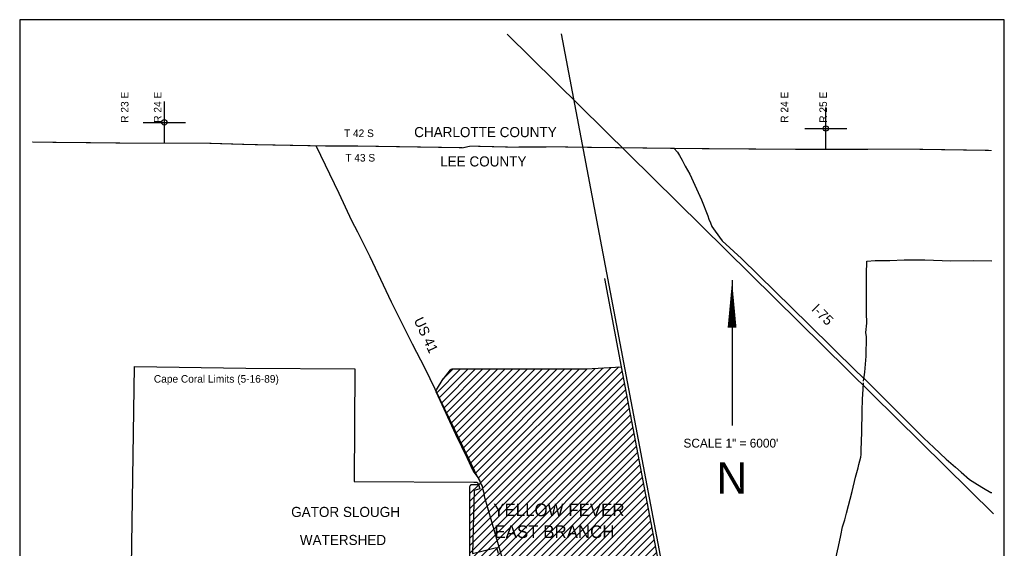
# Model space of a CAD drawing. Extents: x 182046 to 228846, y 828009 to 892418.
# Tile 3 of 3: x 182046 to 228846, y 867292 to 892418. Entities that reach past the tile are written whole.
import ezdxf
from ezdxf.enums import TextEntityAlignment as Align

# ---------------------------------------------------------------- set-up
doc = ezdxf.new("R2010")
doc.units = 0
doc.header["$LTSCALE"] = 800
doc.header["$PDMODE"] = 34
doc.header["$PDSIZE"] = 250
doc.linetypes.add('DASHED', pattern=[0])
doc.linetypes.add('PHANTOM', pattern=[0])
doc.layers.get('0').update_dxf_attribs({"linetype": 'CONTINUOUS'})
for name, color, linetype in [('BORDER', 1, 'CONTINUOUS'), ('CITY', 14, 'DASHED'), ('COUNTY', 15, 'PHANTOM'), ('MAJROADS', 9, 'CONTINUOUS'), ('RR', 12, 'CONTINUOUS'), ('TEXT', 7, 'CONTINUOUS'), ('WSFILL', 13, 'CONTINUOUS'), ('WSHEDS', 3, 'CONTINUOUS')]:
    doc.layers.add(name, color=color, linetype=linetype)

# ---------------------------------------------------------------- blocks, each defined once
blk = doc.blocks.new('TICK')
at = {"color": 0}
for points in [[(500, 0), (500, 1000)], [(0, 500), (1000, 500)]]:
    blk.add_lwpolyline(points, dxfattribs=at)
blk.add_point((500, 500), dxfattribs=at)
blk = doc.blocks.new('*X')
at = {"color": 0}
for p, q in [((201868.180387, 874680.282686), (203003.693035, 875815.795334)), ((201979.872315, 874438.421223), (203357.246426, 875815.795334)), ((202091.564243, 874196.559761), (203710.799816, 875815.795334)), ((202189.598897, 875355.254586), (202650.139644, 875815.795334)), ((202203.256171, 873954.698298), (204064.353207, 875815.795334)), ((202314.948099, 873712.836836), (204417.906597, 875815.795334)), ((202426.640027, 873470.975373), (204771.459988, 875815.795334)), ((202538.331955, 873229.113911), (205125.013379, 875815.795334)), ((202650.023884, 872987.252448), (205478.566769, 875815.795334)), ((202761.715812, 872745.390986), (205832.12016, 875815.795334)), ((202876.258405, 872506.380188), (206185.67355, 875815.795334)), ((202991.368811, 872267.937204), (206539.226941, 875815.795334)), ((203106.479217, 872029.49422), (206892.780332, 875815.795334)), ((203221.589623, 871791.051235), (207246.333722, 875815.795334)), ((203336.643103, 871552.551325), (207599.887113, 875815.795334)), ((203444.755103, 868832.2362), (210530.221639, 875917.702735)), ((203444.755103, 869185.789591), (210151.677576, 875892.712063)), ((203444.755103, 869539.342981), (209773.133513, 875867.721391)), ((203444.755103, 868478.682809), (210678.637572, 875712.565278)), ((203449.137364, 871311.492195), (207953.440503, 875815.795334)), ((203561.631625, 871070.433065), (208306.993894, 875815.795334)), ((203695.971566, 870851.219615), (208660.547285, 875815.795334)), ((203847.304649, 870648.999307), (209016.045388, 875817.740047)), ((203934.08618, 870382.227448), (209394.589451, 875842.730719)), ((203444.755103, 868125.129419), (210735.09255, 875415.466865)), ((203444.755103, 867771.576028), (210791.547527, 875118.368452)), ((203444.755103, 867418.022638), (210848.002505, 874821.270039)), ((203444.755103, 867064.469247), (210904.457483, 874524.171626)), ((203444.755103, 866710.915856), (210960.91246, 874227.073213)), ((203444.755103, 866357.362466), (211017.367438, 873929.9748)), ((203444.755103, 866003.809075), (211073.822416, 873632.876387)), ((203444.755103, 865650.255685), (211130.277393, 873335.777974)), ((203444.755103, 865296.702294), (211186.732371, 873038.679562)), ((200691.777166, 861836.617575), (211299.642326, 872444.482736)), ((200694.662394, 862193.056194), (211243.187349, 872741.581149)), ((200688.891938, 861480.178956), (211356.097304, 872147.384323)), ((200683.121481, 860767.301719), (211469.007259, 871553.187497)), ((200686.006709, 861123.740338), (211412.552282, 871850.28591)), ((200677.351025, 860054.424482), (211581.917215, 870958.990671)), ((200680.236253, 860410.8631), (211525.462237, 871256.089084)), ((200829.867695, 859853.387761), (211638.372192, 870661.892258)), ((201180.41662, 859850.383296), (211694.82717, 870364.793845)), ((201530.965546, 859847.378831), (211751.282148, 870067.695432)), ((203444.755103, 869892.896372), (203893.125607, 870341.266876)), ((203447.476028, 870249.170687), (203521.586556, 870323.281215)), ((201881.514471, 859844.374366), (211807.737125, 869770.597019)), ((202232.063397, 859841.3699), (211864.192103, 869473.498606)), ((202582.612323, 859838.365435), (211920.647081, 869176.400193)), ((202933.161248, 859835.36097), (211977.102058, 868879.301781)), ((203283.710174, 859832.356505), (212033.557036, 868582.203368)), ((203447.362466, 859642.455407), (212090.012014, 868285.104955)), ((203420.150404, 858908.136564), (212202.921969, 867690.908129)), ((203433.756435, 859275.295986), (212146.466991, 867988.006542)), ((203406.544372, 858540.977142), (212259.376947, 867393.809716)), ((203392.938341, 858173.81772), (212315.831924, 867096.711303)), ((208025.760323, 862453.086312), (212372.286902, 866799.61289)), ((208385.829164, 862459.601762), (212428.74188, 866502.514477)), ((208745.898005, 862466.117212), (212485.196857, 866205.416064)), ((209105.966846, 862472.632662), (212541.651835, 865908.317651)), ((209459.11326, 862472.225686), (212598.106813, 865611.219238)), ((200697.547622, 862549.494812), (203182.629016, 865034.576207)), ((200700.43285, 862905.933431), (202832.345194, 865037.845776)), ((200703.318078, 863262.37205), (202482.061373, 865041.115345)), ((200706.203306, 863618.810668), (202131.777551, 865044.384914)), ((200709.088534, 863975.249287), (201781.49373, 865047.654483)), ((200711.973762, 864331.687906), (201431.209908, 865050.924052)), ((200714.85899, 864688.126524), (201080.926087, 865054.193621)), ((200717.744218, 865044.565143), (200730.642265, 865057.46319)), ((209811.704768, 862471.263803), (212654.56179, 865314.120825)), ((210164.296276, 862470.301921), (212711.016768, 865017.022412)), ((210516.887785, 862469.340039), (212767.471746, 864719.924)), ((210869.479293, 862468.378156), (212823.926723, 864422.825587)), ((211216.612956, 862461.958428), (212880.381701, 864125.727174)), ((211562.518127, 862454.310209), (212936.836679, 863828.628761)), ((211908.423298, 862446.661989), (212993.291656, 863531.530348)), ((212254.328469, 862439.01377), (213049.746634, 863234.431935)), ((212600.23364, 862431.36555), (213106.201612, 862937.333522)), ((212946.138811, 862423.71733), (213162.656589, 862640.235109)), ((203365.726278, 857439.498876), (208045.919875, 862119.692472)), ((203379.33231, 857806.658298), (207900.982786, 862328.308774)), ((203338.514216, 856705.180032), (208335.794053, 861702.459869)), ((203352.120247, 857072.339454), (208190.856964, 861911.076171)), ((203311.302153, 855970.861188), (208625.668231, 861285.227266)), ((203324.908185, 856338.02061), (208480.731142, 861493.843568)), ((203284.090091, 855236.542345), (208909.928696, 860862.38095)), ((203297.696122, 855603.701767), (208770.60532, 861076.610965)), ((203270.484059, 854869.382923), (209012.480582, 860611.379446)), ((203277.131586, 854522.477059), (208459.156658, 859704.502131)), ((203651.749916, 854543.541999), (207905.832733, 858797.624816)), ((203885.27958, 854423.518271), (207352.508809, 857890.7475)), ((203864.932928, 854049.618229), (206992.472642, 857177.157943)), ((203824.239626, 853301.818146), (206965.136541, 856442.715061)), ((203844.586277, 853675.718188), (206978.804591, 856809.936502)), ((205439.488286, 854563.513415), (206951.468491, 856075.493621)), ((205803.838822, 854574.310561), (206937.800441, 855708.27218)), ((206171.574286, 854588.492634), (206924.132391, 855341.050739)), ((206539.30975, 854602.674708), (206910.464341, 854973.829299)), ((203803.892974, 852927.918104), (205200.542252, 854324.567382)), ((203824.45186, 852594.923599), (205200.542252, 853971.013991)), ((204865.582094, 853282.500442), (205063.255009, 853480.173357)), ((203881.021331, 852297.939679), (204415.265749, 852832.184097))]:
    blk.add_line(p, q, dxfattribs=at)

msp = doc.modelspace()

# ---------------------------------------------------------------- linework, layer by layer
at = {"layer": 'BORDER', "color": 0}
msp.add_lwpolyline([(182045.542833, 828817.58318), (228845.542833, 828817.58318), (228845.542833, 892417.58318), (182045.542833, 892417.58318)], close=True, dxfattribs=at)
at = {"layer": 'CITY', "color": 0}
msp.add_lwpolyline([(187347.770767, 865387.584707), (187499.382255, 875932.229693), (192794.542773, 875851.465528), (197979.462598, 875821.637994), (197936.64334, 870470.828677), (203630.036587, 870442.748752), (203795.900959, 870439.935997), (203849.844649, 870320.722864), (203924.399565, 870122.50796), (203642.790665, 870034.391969), (203574.018172, 867039.647438), (204710.229235, 867322.705238), (204782.581669, 867053.107097)], dxfattribs=at)
at = {"layer": 'COUNTY', "color": 0, "const_width": 50}
msp.add_lwpolyline([(228245.542833, 886204.546789), (224751.447601, 886257.874709), (219114.157616, 886255.404776), (214021.543755, 886291.817891), (208887.187808, 886353.589829), (208291.453285, 886361.144741), (207916.542566, 886369.294885), (205272.651687, 886364.339376), (203467.99884, 886408.553543), (203132.88164, 886332.858235), (198115.541876, 886412.891835), (197109.26519, 886414.937857), (196675.085392, 886413.193243), (193006.360298, 886482.901518), (190661.379157, 886554.445906), (187670.978299, 886545.780182), (184101.07025, 886586.060461), (183863.65492, 886586.060461), (182645.542833, 886603.322829)], dxfattribs=at)
at = {"layer": 'MAJROADS', "color": 0}
for points in [[(196125.928774, 886440.089125), (197215.085959, 884169.665115), (197817.131399, 882874.825036), (198106.395683, 882336.419404), (198684.177138, 881159.065662), (199698.799098, 879006.501545), (200697.78465, 877004.875664), (201300.950761, 875860.849302), (203644.470066, 871000.371578), (203941.739333, 870411.632447), (203983.009437, 870327.535752), (204024.279541, 870243.439056), (204048.605786, 870134.331259), (204114.077617, 869924.369688), (204121.335485, 869773.493711), (204815.580627, 867355.182182), (204995.488077, 866758.936145)], [(213139.410254, 886311.403354), (213313.989881, 886125.768028), (213413.349428, 885965.828657), (213537.346518, 885738.674188), (213669.286332, 885452.807682), (213892.767488, 885082.470922), (214445.039765, 883855.03272), (214757.758662, 883090.219734), (214806.84697, 882930.65392), (214872.630098, 882762.585047), (214946.729507, 882586.075375), (215104.240756, 882358.671869), (215436.082594, 881912.118877), (216359.874562, 881067.354087), (219554.073312, 877926.629614), (221816.59963, 875697.76051), (222274.244084, 875267.030705), (225018.99014, 872531.838158), (225491.473856, 872077.077849), (226083.091462, 871524.66749), (226520.802278, 871152.20356), (226801.488375, 870916.747286), (227198.366213, 870564.578832), (227565.987846, 870329.328917), (227858.342431, 870151.857692), (228210.86174, 869948.770457), (228245.542833, 869937.179994)], [(222151.649853, 875236.687114), (222218.33288, 875658.186865), (222274.234332, 876420.316084), (222297.85593, 877350.275096), (222257.444282, 877551.683213), (222310.934285, 877987.026628), (222289.506836, 878489.959516), (222296.679348, 879461.937808), (222302.986212, 880316.608375), (222307.56178, 880936.663492), (222710.007022, 880967.212049), (223405.53608, 880970.459116), (224084.492388, 880998.967217), (225073.35259, 881008.429287), (226296.395418, 880957.506199), (227377.487808, 880974.667241), (228245.542833, 880962.104532)], [(220837.515944, 866819.540384), (220958.904581, 867371.696867), (221071.728599, 867898.777813), (221158.549599, 868308.73653), (221270.013312, 868651.476766), (221339.334082, 868961.009668), (221606.75407, 869998.104154), (221770.903971, 870667.259202), (221899.929747, 871118.804375), (221934.621048, 871277.760388), (222020.947392, 871620.68612), (222047.012241, 871746.187472), (222048.619873, 871964.044675), (222071.684984, 872818.591578), (222095.801238, 873815.583575), (222108.384938, 874385.302121), (222137.046731, 874862.726648), (222155.969098, 875155.872296)]]:
    msp.add_lwpolyline(points, dxfattribs=at)
at = {"layer": 'RR', "color": 0}
for points in [[(205209.788486, 891736.150142), (228326.351051, 868932.502824)], [(207775.276708, 891740.153168), (214113.876763, 858330.497508)]]:
    msp.add_lwpolyline(points, dxfattribs=at)
at = {"layer": 'TEXT', "color": 0}
msp.add_line((215905.803638, 880034.926778), (215905.803638, 873134.926778), dxfattribs=at)
msp.add_lwpolyline([(215905.803638, 880034.926778, 0, 420, 0), (215905.803638, 877784.926778, 420, 420, 0)], format="xyseb", dxfattribs=at)
at = {"layer": 'WSHEDS', "color": 0}
for points in [[(209843.081194, 880109.741295), (210638.301283, 875924.837923)], [(210638.301283, 875924.837923), (213204.886674, 862417.996223), (210934.261511, 862468.201428), (209132.68819, 862473.116185), (207816.918518, 862449.307316), (208880.79982, 860918.001674), (209094.599555, 860509.757424)]]:
    msp.add_lwpolyline(points, dxfattribs=at)
msp.add_lwpolyline([(200717.849589, 865057.582597), (203343.821738, 865033.071625, 0.41695), (203444.755103, 865133.067269), (203444.755103, 870226.00214, -0.410899), (203543.622263, 870325.995723), (203847.058916, 870329.433398, 0.55383), (203935.368794, 870474.14834), (203852.58886, 870639.708208, 0.044994), (203843.146141, 870654.986848), (203617.387371, 870955.998542, -0.051765), (203606.769057, 870973.709996), (203334.472953, 871557.201646, 0.003283), (203333.909803, 871558.388006), (202780.640458, 872704.445934, -0.004284), (202779.908763, 872705.995355), (201845.8452, 874728.648051, -0.254467), (201852.124411, 874824.038082), (202179.525985, 875341.53873, -0.024244), (202185.09841, 875349.468247), (202517.770415, 875777.189395, -0.231443), (202596.705637, 875815.795334), (208983.290712, 875815.795334, 0.016482), (208989.87816, 875816.012542), (210638.301283, 875924.837923)], format="xyb", dxfattribs=at)

# ---------------------------------------------------------------- block references
at = {"color": 0, "xscale": 2, "yscale": 2, "zscale": 2}
for p in [(187920.862324, 886536.418209), (219364.041641, 886246.042803)]:
    msp.add_blockref('TICK', p, dxfattribs=at)
at = {"layer": 'WSFILL', "color": 0}
msp.add_blockref('*X', (0, 0), dxfattribs=at)

# ---------------------------------------------------------------- texts
at = {"layer": 'CITY', "color": 0}
msp.add_text('Cape Coral Limits (5-16-89)', height=360, dxfattribs=at).set_placement((188424.150948, 875165.418023))
at = {"layer": 'MAJROADS', "color": 0}
for s, rotation, p in [('I-75', 315, (219649.461911, 878626.705545)), ('US 41', 295, (200766.178019, 878135.646951))]:
    msp.add_text(s, height=480, rotation=rotation, dxfattribs=at).set_placement(p)
at = {"layer": 'TEXT', "color": 0}
for s, p in [('R 23 E', (187216.528861, 887518.627322)), ('R 24 E', (188784.603985, 887518.627322)), ('R 24 E', (218578.031341, 887518.627322)), ('R 25 E', (220416.464245, 887518.627322))]:
    msp.add_text(s, height=360, rotation=90, dxfattribs=at).set_placement(p)
for s, height, p in [('T 42 S', 360, (197459.05021, 886838.440082)), ('CHARLOTTE COUNTY', 480, (200795.807747, 886834.88028)), ('T 43 S', 360, (197522.069738, 885675.683837)), ('LEE COUNTY', 480, (202031.743369, 885441.005252))]:
    msp.add_text(s, height=height, dxfattribs=at).set_placement(p)
for s, height, p in [('SCALE 1" = 6000\'', 420, (215849.88105, 872079.938708)), ('N', 1500, (215891.822991, 869884.977149)), ('GATOR SLOUGH', 480, (197534.711532, 868780.689927)), ('YELLOW FEVER', 600, (207673.708609, 868819.607013)), ('EAST BRANCH', 600, (207463.321384, 867780.893647)), ('WATERSHED', 480, (197411.508985, 867449.148371))]:
    msp.add_text(s, height=height, dxfattribs=at).set_placement(p, align=Align.CENTER)

doc.saveas('drawing.dxf')
